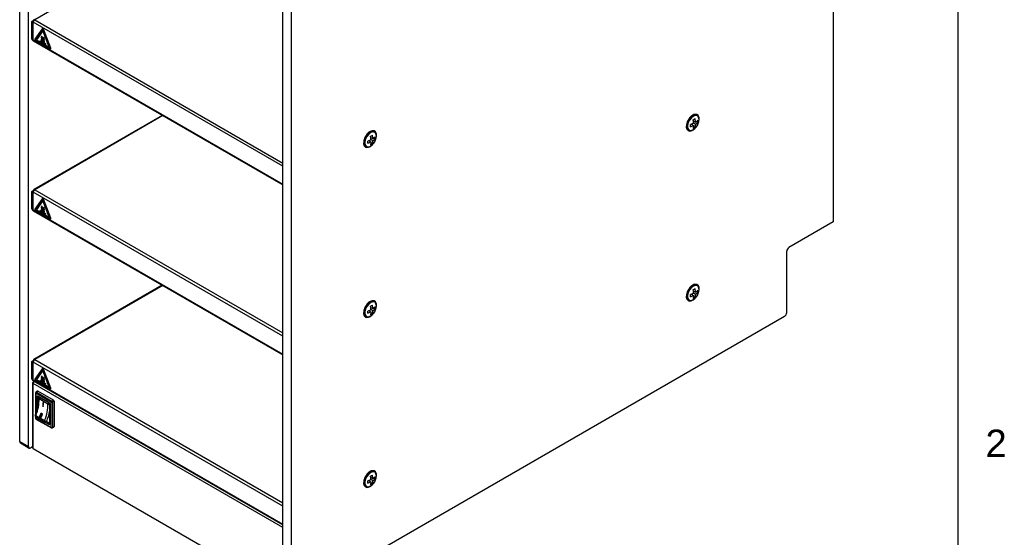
# Model space of a CAD drawing. Header units: millimetres. Extents: x 0 to 418, y 0 to 295.
# Tile 10 of 12: x 290 to 416, y 100 to 166. Entities that reach past the tile are written whole.
import ezdxf

# ---------------------------------------------------------------- set-up
doc = ezdxf.new("R2010")
doc.units = ezdxf.units.MM
for name, color, linetype in [('132.367_TASSENWÄ', 7, 'Continuous'), ('Marges', 7, 'Continuous'), ('Standard', 7, 'Continuous')]:
    doc.layers.add(name, color=color, linetype=linetype)

# ---------------------------------------------------------------- blocks, each defined once
blk = doc.blocks.new('SE3')
at = {"layer": '132.367_TASSENWÄ', "color": 7, "linetype": 'Continuous'}
for p, q in [((394, 209.47), (394, 139.91)), ((289.92, 111.82), (289.92, 189.22)), ((291.05, 111.17), (291.05, 188.57)), ((308.24, 175.24), (291.84, 165.77)), ((323.58, 92.39), (323.58, 169.79)), ((324.71, 91.73), (324.71, 169.14)), ((291.47, 165.55), (291.66, 165.66)), ((291.47, 163.3), (291.47, 165.55)), ((291.47, 165.55), (291.59, 165.49)), ((291.59, 165.49), (291.67, 165.54)), ((291.59, 165.49), (291.67, 165.54)), ((291.59, 165.49), (291.59, 163.2)), ((291.66, 165.45), (291.59, 165.49)), ((291.59, 163.24), (291.59, 165.49)), ((291.66, 165.66), (291.71, 165.63)), ((323.58, 147.02), (291.66, 165.45)), ((291.84, 165.77), (323.58, 147.44)), ((292.81, 164.61), (291.87, 163.27)), ((292.84, 164.57), (291.9, 163.24)), ((292.87, 164.38), (292.05, 163.21)), ((292.87, 164.37), (292.05, 163.21)), ((292.84, 164.63), (292.82, 164.62)), ((292.85, 164.58), (292.85, 164.58)), ((293.69, 162.26), (292.87, 164.38)), ((292.9, 164.53), (292.9, 164.54)), ((293.84, 162.12), (292.9, 164.54)), ((293.84, 162.12), (292.9, 164.53)), ((292.93, 164.54), (292.95, 164.55)), ((293.87, 162.12), (292.93, 164.54)), ((293.89, 162.13), (292.95, 164.55)), ((291.47, 163.3), (291.59, 163.24)), ((291.54, 163.16), (291.6, 163.12)), ((291.59, 163.2), (323.58, 144.73)), ((291.64, 163.08), (323.58, 144.65)), ((291.93, 163.16), (293.81, 162.07)), ((291.93, 163.12), (293.81, 162.03)), ((292.05, 163.21), (292.05, 163.21)), ((292.05, 163.21), (293.69, 162.26)), ((292.05, 163.21), (293.69, 162.26)), ((292.28, 163.13), (292.28, 163.13)), ((292.28, 163.13), (292.28, 163.13)), ((292.54, 163.09), (292.54, 163.09)), ((292.54, 163.09), (293.2, 162.71)), ((292.54, 163.01), (292.54, 163.09)), ((292.54, 163.09), (293.2, 162.71)), ((293.2, 162.62), (292.54, 163.01)), ((292.69, 163.68), (292.69, 163.68)), ((292.69, 163.68), (292.72, 163.63)), ((292.69, 163.68), (292.73, 163.63)), ((292.74, 163.02), (292.71, 163.08)), ((292.72, 163.63), (292.73, 163.63)), ((292.73, 163.36), (292.73, 163.36)), ((292.74, 163.02), (292.74, 163.02)), ((292.85, 163.59), (292.85, 163.59)), ((292.85, 163.59), (292.88, 163.54)), ((292.85, 163.59), (292.88, 163.54)), ((292.89, 162.93), (292.86, 162.99)), ((292.88, 163.54), (292.88, 163.54)), ((292.89, 163.27), (292.89, 163.27)), ((292.89, 162.93), (292.9, 162.93)), ((293, 163.5), (293, 163.5)), ((293, 163.5), (293.04, 163.45)), ((293, 163.5), (293.04, 163.45)), ((293.05, 162.84), (293.02, 162.9)), ((293.04, 163.45), (293.04, 163.45)), ((293.04, 163.18), (293.04, 163.18)), ((293.05, 162.84), (293.05, 162.84)), ((293.2, 162.71), (293.2, 162.71)), ((293.2, 162.71), (293.2, 162.62)), ((293.2, 162.71), (293.2, 162.62)), ((293.2, 162.62), (293.2, 162.62)), ((293.83, 162.07), (293.84, 162.07)), ((293.84, 162.12), (293.84, 162.12)), ((293.86, 162.03), (293.88, 162.04)), ((293.87, 162.12), (293.89, 162.13)), ((308.17, 153.54), (291.71, 144.04)), ((308.24, 153.5), (291.84, 144.03)), ((375.27, 152.5), (375.27, 152.15)), ((376.04, 153.5), (375.74, 153.32)), ((376.13, 152.52), (375.75, 152.35)), ((375.87, 153.4), (375.83, 153.41)), ((376.16, 152.53), (376.13, 152.52)), ((376.14, 152.82), (376.4, 152.67)), ((376.14, 152.74), (376.21, 152.78)), ((376.16, 152.57), (376.16, 152.53)), ((376.4, 152.39), (376.16, 152.53)), ((376.4, 152.71), (376.35, 153.12)), ((376.4, 152.67), (376.4, 152.71)), ((376.43, 152.69), (376.4, 152.67)), ((376.43, 152.41), (376.71, 152.63)), ((376.51, 152.75), (376.71, 152.63)), ((334.75, 151.4), (334.45, 151.22)), ((334.57, 151.29), (334.54, 151.31)), ((375.23, 152.37), (375.27, 152.36)), ((375.89, 152.41), (376.16, 152.26)), ((375.97, 152.36), (375.97, 152.45)), ((376.16, 152.22), (376.11, 151.87)), ((376.13, 152.24), (376.16, 152.26)), ((376.15, 152.12), (376.35, 152.01)), ((376.16, 152.26), (376.16, 152.22)), ((376.4, 152.39), (376.43, 152.41)), ((376.4, 152.36), (376.4, 152.39)), ((333.94, 150.27), (333.97, 150.25)), ((333.97, 150.4), (333.97, 150.05)), ((334.83, 150.41), (334.46, 150.25)), ((334.59, 150.31), (334.86, 150.15)), ((334.68, 150.26), (334.68, 150.35)), ((334.86, 150.12), (334.82, 149.77)), ((334.86, 150.43), (334.83, 150.41)), ((334.83, 150.14), (334.86, 150.15)), ((334.84, 150.72), (335.1, 150.57)), ((334.85, 150.64), (334.92, 150.68)), ((334.85, 150.02), (335.06, 149.9)), ((334.86, 150.47), (334.86, 150.43)), ((335.1, 150.29), (334.86, 150.43)), ((334.86, 150.15), (334.86, 150.12)), ((335.1, 150.61), (335.06, 151.01)), ((335.1, 150.57), (335.1, 150.61)), ((335.13, 150.59), (335.1, 150.57)), ((335.1, 150.29), (335.13, 150.31)), ((335.1, 150.26), (335.1, 150.29)), ((335.13, 150.31), (335.42, 150.53)), ((335.21, 150.65), (335.42, 150.53)), ((291.47, 143.81), (291.66, 143.92)), ((291.47, 141.56), (291.47, 143.81)), ((291.47, 143.81), (291.59, 143.75)), ((291.59, 143.75), (291.67, 143.8)), ((291.59, 143.75), (291.67, 143.8)), ((291.59, 143.75), (291.59, 141.46)), ((291.66, 143.71), (291.59, 143.75)), ((291.59, 141.5), (291.59, 143.75)), ((291.66, 143.92), (291.71, 143.89)), ((323.58, 125.28), (291.66, 143.71)), ((291.84, 144.03), (323.58, 125.7)), ((292.81, 142.87), (291.87, 141.53)), ((292.84, 142.83), (291.9, 141.49)), ((292.87, 142.63), (292.05, 141.47)), ((292.87, 142.63), (292.05, 141.47)), ((292.84, 142.89), (292.82, 142.88)), ((292.85, 142.84), (292.85, 142.83)), ((293.69, 140.52), (292.87, 142.63)), ((292.9, 142.79), (292.9, 142.79)), ((293.84, 140.38), (292.9, 142.79)), ((293.84, 140.38), (292.9, 142.79)), ((292.93, 142.8), (292.95, 142.81)), ((293.87, 140.38), (292.93, 142.8)), ((293.89, 140.39), (292.95, 142.81)), ((291.47, 141.56), (291.59, 141.5)), ((291.54, 141.42), (291.6, 141.38)), ((291.59, 141.46), (323.58, 122.99)), ((291.64, 141.34), (323.58, 122.91)), ((291.93, 141.42), (293.81, 140.33)), ((291.93, 141.38), (293.81, 140.29)), ((292.05, 141.47), (292.05, 141.47)), ((292.05, 141.47), (293.69, 140.52)), ((292.05, 141.47), (293.69, 140.52)), ((292.28, 141.39), (292.28, 141.39)), ((292.28, 141.39), (292.28, 141.39)), ((292.54, 141.35), (292.54, 141.35)), ((292.54, 141.35), (293.2, 140.96)), ((292.54, 141.27), (292.54, 141.35)), ((292.54, 141.35), (293.2, 140.97)), ((293.2, 140.88), (292.54, 141.27)), ((292.69, 141.94), (292.69, 141.94)), ((292.69, 141.94), (292.72, 141.89)), ((292.69, 141.94), (292.73, 141.89)), ((292.74, 141.28), (292.71, 141.34)), ((292.72, 141.89), (292.73, 141.89)), ((292.73, 141.62), (292.73, 141.62)), ((292.74, 141.28), (292.74, 141.28)), ((292.85, 141.85), (292.85, 141.85)), ((292.85, 141.85), (292.88, 141.8)), ((292.85, 141.85), (292.88, 141.8)), ((292.89, 141.19), (292.86, 141.25)), ((292.88, 141.8), (292.88, 141.8)), ((292.89, 141.53), (292.89, 141.53)), ((292.89, 141.19), (292.9, 141.19)), ((293, 141.76), (293, 141.76)), ((293, 141.76), (293.04, 141.71)), ((293, 141.76), (293.04, 141.71)), ((293.05, 141.1), (293.02, 141.16)), ((293.04, 141.71), (293.04, 141.71)), ((293.04, 141.44), (293.04, 141.44)), ((293.05, 141.1), (293.05, 141.1)), ((293.2, 140.96), (293.2, 140.97)), ((293.2, 140.97), (293.2, 140.88)), ((293.2, 140.96), (293.2, 140.88)), ((293.2, 140.88), (293.2, 140.88)), ((293.83, 140.33), (293.84, 140.33)), ((293.84, 140.38), (293.84, 140.38)), ((293.86, 140.29), (293.88, 140.3)), ((293.87, 140.38), (293.89, 140.39)), ((394, 139.91), (388.35, 136.64)), ((388.06, 136.15), (388.06, 128.31)), ((308.17, 131.8), (291.71, 122.3)), ((308.24, 131.76), (291.84, 122.29)), ((376.04, 131.76), (375.74, 131.58)), ((375.87, 131.65), (375.83, 131.67)), ((376.14, 131.08), (376.4, 130.93)), ((376.14, 131), (376.21, 131.04)), ((376.4, 130.97), (376.35, 131.38)), ((375.23, 130.63), (375.27, 130.62)), ((375.27, 130.76), (375.27, 130.41)), ((376.13, 130.77), (375.75, 130.61)), ((375.89, 130.67), (376.16, 130.51)), ((375.97, 130.62), (375.97, 130.71)), ((376.16, 130.48), (376.11, 130.13)), ((376.16, 130.79), (376.13, 130.77)), ((376.13, 130.5), (376.16, 130.51)), ((376.15, 130.38), (376.35, 130.26)), ((376.16, 130.83), (376.16, 130.79)), ((376.4, 130.65), (376.16, 130.79)), ((376.16, 130.51), (376.16, 130.48)), ((376.4, 130.93), (376.4, 130.97)), ((376.43, 130.95), (376.4, 130.93)), ((376.4, 130.65), (376.43, 130.67)), ((376.4, 130.62), (376.4, 130.65)), ((376.43, 130.67), (376.71, 130.89)), ((376.51, 131.01), (376.71, 130.89)), ((333.94, 128.53), (333.97, 128.51)), ((333.97, 128.66), (333.97, 128.31)), ((334.75, 129.66), (334.45, 129.48)), ((334.83, 128.67), (334.46, 128.51)), ((334.57, 129.55), (334.54, 129.57)), ((334.59, 128.57), (334.86, 128.41)), ((334.68, 128.52), (334.68, 128.61)), ((334.86, 128.69), (334.83, 128.67)), ((334.84, 128.98), (335.1, 128.83)), ((334.85, 128.9), (334.92, 128.94)), ((334.86, 128.73), (334.86, 128.69)), ((335.1, 128.55), (334.86, 128.69)), ((335.1, 128.87), (335.06, 129.27)), ((335.1, 128.83), (335.1, 128.87)), ((335.13, 128.85), (335.1, 128.83)), ((335.1, 128.55), (335.13, 128.57)), ((335.1, 128.52), (335.1, 128.55)), ((335.13, 128.57), (335.42, 128.79)), ((335.21, 128.91), (335.42, 128.79)), ((387.78, 127.82), (324.99, 91.57)), ((334.86, 128.38), (334.82, 128.02)), ((334.83, 128.4), (334.86, 128.41)), ((334.85, 128.28), (335.06, 128.16)), ((334.86, 128.41), (334.86, 128.38)), ((291.84, 122.29), (323.58, 103.96)), ((291.47, 122.07), (291.66, 122.18)), ((291.47, 119.82), (291.47, 122.07)), ((291.47, 122.07), (291.59, 122.01)), ((291.59, 122.01), (291.67, 122.06)), ((291.59, 122.01), (291.67, 122.06)), ((291.59, 122.01), (291.59, 119.72)), ((291.66, 121.97), (291.59, 122.01)), ((291.59, 119.75), (291.59, 122.01)), ((291.66, 122.18), (291.71, 122.15)), ((323.58, 103.54), (291.66, 121.97)), ((292.81, 121.13), (291.87, 119.79)), ((292.84, 121.09), (291.9, 119.75)), ((292.84, 121.15), (292.82, 121.14)), ((292.85, 121.09), (292.85, 121.09)), ((292.9, 121.05), (292.9, 121.05)), ((293.84, 118.64), (292.9, 121.05)), ((293.84, 118.64), (292.9, 121.05)), ((292.93, 121.06), (292.95, 121.07)), ((293.87, 118.64), (292.93, 121.06)), ((293.89, 118.65), (292.95, 121.07)), ((291.47, 119.82), (291.59, 119.75)), ((291.59, 119.72), (323.58, 101.25)), ((292.87, 120.89), (292.05, 119.73)), ((292.87, 120.89), (292.05, 119.73)), ((292.05, 119.73), (292.05, 119.73)), ((292.05, 119.73), (293.69, 118.78)), ((292.05, 119.73), (293.69, 118.78)), ((292.69, 120.2), (292.69, 120.2)), ((292.69, 120.2), (292.72, 120.15)), ((292.69, 120.2), (292.73, 120.15)), ((292.72, 120.15), (292.73, 120.15)), ((292.73, 119.88), (292.73, 119.88)), ((292.85, 120.11), (292.85, 120.11)), ((292.85, 120.11), (292.88, 120.06)), ((292.85, 120.11), (292.88, 120.06)), ((293.69, 118.78), (292.87, 120.89)), ((292.88, 120.06), (292.88, 120.06)), ((292.89, 119.79), (292.89, 119.79)), ((293, 120.02), (293, 120.02)), ((293, 120.02), (293.04, 119.97)), ((293, 120.02), (293.04, 119.97)), ((293.04, 119.97), (293.04, 119.97)), ((293.04, 119.7), (293.04, 119.7)), ((291.54, 119.68), (291.6, 119.64)), ((291.57, 119.33), (291.57, 111.03)), ((291.64, 119.6), (291.64, 119.43)), ((291.64, 119.6), (323.58, 101.17)), ((291.69, 119.4), (291.64, 119.43)), ((323.58, 100.8), (291.64, 119.23)), ((291.64, 110.94), (291.64, 119.23)), ((291.78, 119.51), (291.78, 119.52)), ((291.93, 119.68), (293.81, 118.59)), ((291.93, 119.64), (293.81, 118.55)), ((292.28, 119.65), (292.28, 119.65)), ((292.28, 119.65), (292.28, 119.65)), ((292.54, 119.61), (292.54, 119.61)), ((292.54, 119.61), (293.2, 119.22)), ((292.54, 119.53), (292.54, 119.61)), ((292.54, 119.61), (293.2, 119.23)), ((293.2, 119.14), (292.54, 119.53)), ((292.74, 119.54), (292.71, 119.6)), ((292.74, 119.54), (292.74, 119.54)), ((292.89, 119.45), (292.86, 119.51)), ((292.89, 119.45), (292.9, 119.45)), ((293.05, 119.36), (293.02, 119.42)), ((293.05, 119.36), (293.05, 119.36)), ((293.2, 119.22), (293.2, 119.23)), ((293.2, 119.23), (293.2, 119.14)), ((293.2, 119.22), (293.2, 119.14)), ((293.2, 119.14), (293.2, 119.14)), ((293.83, 118.59), (293.84, 118.59)), ((293.84, 118.64), (293.84, 118.64)), ((293.86, 118.55), (293.88, 118.56)), ((293.87, 118.64), (293.89, 118.65)), ((291.95, 118.04), (291.95, 115.28)), ((291.97, 118), (291.97, 115.36)), ((293.95, 116.86), (291.97, 118)), ((292.21, 118.25), (292, 118.13)), ((292.26, 118.25), (292.05, 118.13)), ((292.05, 118.13), (294.03, 116.98)), ((292.16, 115.93), (292.16, 117.52)), ((294.24, 117.11), (292.26, 118.25)), ((292.3, 117.6), (293.63, 116.84)), ((292.34, 117.55), (292.3, 117.52)), ((292.3, 117.52), (292.3, 116.62)), ((292.32, 117.56), (293.65, 116.79)), ((293.53, 116.6), (292.39, 117.26)), ((292.93, 116.32), (292.9, 116.31)), ((292.9, 116.31), (292.93, 116.29)), ((292.95, 116.8), (292.92, 116.82)), ((293.74, 116.63), (293.74, 114.12)), ((293.77, 116.59), (293.77, 114.08)), ((293.95, 113.59), (293.95, 116.86)), ((294.03, 116.98), (294.24, 117.11)), ((294.31, 116.98), (294.1, 116.86)), ((294.1, 116.86), (294.1, 113.59)), ((294.31, 116.98), (294.31, 113.72)), ((291.95, 115), (291.95, 114.78)), ((291.97, 114.97), (291.97, 114.74)), ((291.97, 114.74), (293.95, 113.59)), ((291.98, 115.14), (293.11, 114.49)), ((291.99, 114.96), (293.13, 114.3)), ((292, 114.69), (293.98, 113.55)), ((292.07, 114.9), (293.2, 114.25)), ((293.63, 113.99), (292.3, 114.76)), ((292.58, 114.91), (292.67, 114.93)), ((292.75, 115.41), (292.69, 115.39)), ((293.63, 114.16), (293.7, 114.12)), ((293.67, 114.18), (293.74, 114.22)), ((293.7, 114.12), (293.74, 114.14)), ((293.71, 114.27), (293.74, 114.29)), ((294.08, 113.55), (294.29, 113.67)), ((294.1, 113.59), (294.31, 113.72)), ((289.92, 111.82), (291.05, 111.17)), ((290, 111.64), (291.13, 110.98)), ((291.57, 111.14), (291.33, 111)), ((291.64, 110.94), (323.58, 92.5)), ((334.75, 107.92), (334.45, 107.74)), ((334.57, 107.81), (334.54, 107.83)), ((334.84, 107.24), (335.1, 107.09)), ((334.85, 107.15), (334.92, 107.2)), ((335.1, 107.12), (335.06, 107.53)), ((335.1, 107.09), (335.1, 107.12)), ((335.13, 107.11), (335.1, 107.09)), ((335.21, 107.16), (335.42, 107.05)), ((333.94, 106.79), (333.97, 106.77)), ((333.97, 106.92), (333.97, 106.57)), ((334.83, 106.93), (334.46, 106.77)), ((334.59, 106.83), (334.86, 106.67)), ((334.68, 106.78), (334.68, 106.87)), ((334.86, 106.64), (334.82, 106.28)), ((334.86, 106.95), (334.83, 106.93)), ((334.83, 106.66), (334.86, 106.67)), ((334.85, 106.54), (335.06, 106.42)), ((334.86, 106.99), (334.86, 106.95)), ((335.1, 106.81), (334.86, 106.95)), ((334.86, 106.67), (334.86, 106.64)), ((335.1, 106.81), (335.13, 106.83)), ((335.1, 106.78), (335.1, 106.81)), ((335.13, 106.83), (335.42, 107.05))]:
    blk.add_line(p, q, dxfattribs=at)
for centre, radius, start, end in [((375.19, 154.85), 2.08, 296.1784, 303.8216), ((374.41, 152.57), 1.75, 359.8884, 13.3678), ((375.88, 153.7), 1.15, 298.6984, 316.5894), ((374.63, 152.77), 2.08, 356.1784, 3.8216), ((373.67, 152.21), 2.08, 356.1772, 3.8228), ((375.25, 153.75), 1.75, 286.6322, 300.1116), ((375.19, 153.73), 2.08, 296.1772, 303.8228), ((375.25, 152.33), 1.15, 343.4106, 1.3016), ((332.38, 150.11), 2.08, 356.1772, 3.8228), ((333.95, 151.65), 1.75, 286.6322, 300.1116), ((333.9, 152.74), 2.08, 296.1784, 303.8216), ((333.11, 150.47), 1.75, 359.8884, 13.3678), ((333.96, 150.23), 1.15, 343.4106, 1.3016), ((334.58, 151.6), 1.15, 298.6984, 316.5894), ((333.34, 150.67), 2.08, 356.1784, 3.8216), ((333.9, 151.63), 2.08, 296.1772, 303.8228), ((375.19, 133.11), 2.08, 296.1784, 303.8216), ((374.41, 130.83), 1.75, 359.8884, 13.3678), ((375.88, 131.96), 1.15, 298.6984, 316.5894), ((374.63, 131.03), 2.08, 356.1784, 3.8216), ((373.67, 130.47), 2.08, 356.1772, 3.8228), ((375.25, 132.01), 1.75, 286.6322, 300.1116), ((375.19, 131.99), 2.08, 296.1772, 303.8228), ((375.25, 130.59), 1.15, 343.4106, 1.3016), ((333.9, 131), 2.08, 296.1784, 303.8216), ((333.11, 128.73), 1.75, 359.8884, 13.3678), ((333.96, 128.49), 1.15, 343.4106, 1.3016), ((334.58, 129.85), 1.15, 298.6984, 316.5894), ((333.34, 128.93), 2.08, 356.1784, 3.8216), ((332.38, 128.37), 2.08, 356.1772, 3.8228), ((333.95, 129.91), 1.75, 286.6322, 300.1116), ((333.9, 129.89), 2.08, 296.1772, 303.8228), ((287.13, 117.24), 5.2, 336.8411, 1.0329), ((292.05, 118.04), 0.1, 120, 180), ((292.54, 117.35), 0.2, 127.8584, 182.7316), ((293.53, 116.61), 0.213, 4.5978, 55.4022), ((292.1, 115.12), 0.2, 157.9057, 231.1085), ((292.05, 114.78), 0.1, 180, 240), ((293.57, 114.35), 0.2, 267.577, 300), ((294.03, 113.64), 0.1, 240, 300), ((333.9, 109.26), 2.08, 296.1784, 303.8216), ((333.11, 106.99), 1.75, 359.8884, 13.3678), ((334.58, 108.11), 1.15, 298.6984, 316.5894), ((333.34, 107.19), 2.08, 356.1784, 3.8216), ((332.38, 106.63), 2.08, 356.1772, 3.8228), ((333.95, 108.17), 1.75, 286.6322, 300.1116), ((333.9, 108.15), 2.08, 296.1772, 303.8228), ((333.96, 106.75), 1.15, 343.4106, 1.3016)]:
    blk.add_arc(centre, radius, start, end, dxfattribs=at)
for centre, major_axis, ratio, start_param, end_param in [((291.84, 165.55), (0.13, -0.225), 0.57735, 2.356194, 3.926991), ((291.84, 165.55), (-0.13, -0.225), 0.57735, 3.926991, 5.497787), ((292.87, 164.53), (0.05, -0.0866), 0.57735, 1.308997, 3.403392), ((292.89, 164.54), (0.05, -0.0866), 0.57735, 1.308997, 3.141593), ((292.87, 164.53), (0.025, -0.0433), 0.57735, 1.308997, 3.403392), ((292.87, 164.53), (0.025, -0.0433), 0.57735, 1.308997, 3.141593), ((291.69, 163.42), (0.15, 0.26), 0.57735, 2.356195, 3.141593), ((291.8, 163.36), (0.15, 0.26), 0.57735, -3.926991, -3.875345), ((291.77, 163.31), (0.13, 0.225), 0.57735, 2.356195, 3.141593), ((291.93, 163.2), (-0.05, 0.0866), 0.57735, 0.261799, 2.356194), ((291.93, 163.2), (-0.025, 0.0433), 0.57735, 0.261799, 2.356194), ((292.28, 163.13), (-0.0005, 0.000866), 0.57735, 3.141587, 6.283182), ((292.99, 163.35), (-0.233, 0.404), 0.57735, 0.349927, 1.269198), ((293.04, 163.33), (-0.233, 0.404), 0.57735, 0.465954, 1.167259), ((293.04, 163.33), (-0.233, 0.404), 0.57735, 0.465954, 1.167259), ((292.47, 163.34), (0.183, -0.317), 0.57735, 0.364015, 1.269198), ((292.44, 163.35), (0.233, -0.404), 0.57735, 0.349927, 1.269198), ((292.44, 163.35), (0.233, -0.404), 0.57735, 0.349927, 1.269198), ((293.15, 163.26), (-0.233, 0.404), 0.57735, 0.349927, 1.269198), ((292.55, 163.29), (0.233, -0.404), 0.57735, 0.465939, 1.167244), ((293.19, 163.24), (-0.233, 0.404), 0.57735, 0.465954, 1.167259), ((293.19, 163.24), (-0.233, 0.404), 0.57735, 0.465954, 1.167259), ((292.6, 163.26), (0.233, -0.404), 0.57735, 0.349915, 1.269186), ((292.6, 163.26), (0.233, -0.404), 0.57735, 0.349915, 1.269186), ((293.3, 163.17), (-0.233, 0.404), 0.57735, 0.349927, 1.269198), ((293.35, 163.15), (-0.233, 0.404), 0.57735, 0.465954, 1.167259), ((293.35, 163.15), (-0.233, 0.404), 0.57735, 0.465954, 1.167259), ((292.7, 163.2), (0.233, -0.404), 0.57735, 0.465939, 1.167244), ((292.75, 163.17), (0.233, -0.404), 0.57735, 0.349915, 1.269186), ((292.75, 163.17), (0.233, -0.404), 0.57735, 0.349915, 1.269186), ((293.81, 162.11), (-0.05, 0.0866), 0.57735, 2.356194, 4.45059), ((293.81, 162.11), (-0.025, 0.0433), 0.57735, 2.356194, 4.45059), ((293.81, 162.11), (-0.025, 0.0433), 0.57735, 3.141593, 4.45059), ((293.83, 162.12), (-0.05, 0.0866), 0.57735, 3.141593, 4.45059), ((376.04, 152.6), (-0.59, -1.02), 0.57735, 2.235668, 6.283185), ((376.04, 152.6), (0.55, 0.953), 0.57735, 0, 3.152193), ((376.11, 152.56), (0.523, 0.906), 0.57735, 0, 4.442397), ((375.7, 152.8), (0.35, 0.606), 0.57735, 0.302632, 0.483262), ((376.28, 152.46), (0.136, 0.236), 0.57735, 1.459198, 1.682395), ((376.28, 152.46), (-0.136, -0.236), 0.57735, 3.029994, 3.253191), ((376.11, 152.56), (0.523, 0.906), 0.57735, 4.442397, 5.497787), ((376.04, 152.6), (0.55, 0.953), 0.57735, 6.26267, 6.283185), ((376.11, 152.56), (0.523, 0.906), 0.57735, 5.497787, 6.283185), ((334.75, 150.5), (-0.59, -1.02), 0.57735, 2.235668, 6.283185), ((334.75, 150.5), (0.55, 0.953), 0.57735, 0, 3.152193), ((334.82, 150.46), (0.523, 0.906), 0.57735, 0, 4.442397), ((334.41, 150.69), (0.35, 0.606), 0.57735, 0.302632, 0.483262), ((334.75, 150.5), (0.55, 0.953), 0.57735, 6.26267, 6.283185), ((334.82, 150.46), (0.523, 0.906), 0.57735, 5.497787, 6.283185), ((375.7, 152.8), (0.35, 0.606), 0.57735, -3.624855, -3.444225), ((376.04, 152.6), (-0.59, -1.02), 0.57735, 0, 1.12406), ((376.28, 152.46), (0.136, 0.236), 0.57735, 3.029994, 3.253191), ((376.28, 152.46), (-0.136, -0.236), 0.57735, 1.459198, 1.682395), ((334.41, 150.69), (0.35, 0.606), 0.57735, -3.624855, -3.444225), ((334.98, 150.36), (0.136, 0.236), 0.57735, 1.459198, 1.682395), ((334.98, 150.36), (0.136, 0.236), 0.57735, 3.029994, 3.253191), ((334.98, 150.36), (-0.136, -0.236), 0.57735, 3.029994, 3.253191), ((334.98, 150.36), (-0.136, -0.236), 0.57735, 1.459198, 1.682395), ((334.82, 150.46), (0.523, 0.906), 0.57735, 4.442397, 5.497787), ((334.75, 150.5), (-0.59, -1.02), 0.57735, 0, 1.12406), ((291.84, 143.81), (0.13, -0.225), 0.57735, 2.356194, 3.926991), ((291.84, 143.81), (-0.13, -0.225), 0.57735, 3.926991, 5.497787), ((292.87, 142.79), (0.05, -0.0866), 0.57735, 1.308997, 3.403392), ((292.89, 142.8), (0.05, -0.0866), 0.57735, 1.308997, 3.141593), ((292.87, 142.79), (0.025, -0.0433), 0.57735, 1.308997, 3.403392), ((292.87, 142.79), (0.025, -0.0433), 0.57735, 1.308997, 3.141593), ((291.69, 141.68), (0.15, 0.26), 0.57735, 2.356195, 3.141593), ((291.8, 141.62), (0.15, 0.26), 0.57735, -3.926991, -3.875345), ((291.77, 141.57), (0.13, 0.225), 0.57735, 2.356195, 3.141593), ((291.93, 141.46), (-0.05, 0.0866), 0.57735, 0.261799, 2.356194), ((291.93, 141.46), (-0.025, 0.0433), 0.57735, 0.261799, 2.356194), ((292.28, 141.39), (-0.0005, 0.000866), 0.57735, 3.141585, 6.283185), ((292.99, 141.61), (-0.233, 0.404), 0.57735, 0.349927, 1.269198), ((293.04, 141.59), (-0.233, 0.404), 0.57735, 0.465954, 1.167259), ((293.04, 141.59), (-0.233, 0.404), 0.57735, 0.465954, 1.167259), ((292.47, 141.59), (0.183, -0.317), 0.57735, 0.364015, 1.269198), ((292.44, 141.61), (0.233, -0.404), 0.57735, 0.349927, 1.269198), ((292.44, 141.61), (0.233, -0.404), 0.57735, 0.349927, 1.269198), ((293.15, 141.52), (-0.233, 0.404), 0.57735, 0.349927, 1.269198), ((292.55, 141.55), (0.233, -0.404), 0.57735, 0.465939, 1.167244), ((293.19, 141.5), (-0.233, 0.404), 0.57735, 0.465954, 1.167259), ((293.19, 141.5), (-0.233, 0.404), 0.57735, 0.465954, 1.167259), ((292.6, 141.52), (0.233, -0.404), 0.57735, 0.349915, 1.269186), ((292.6, 141.52), (0.233, -0.404), 0.57735, 0.349915, 1.269186), ((293.3, 141.43), (-0.233, 0.404), 0.57735, 0.349927, 1.269198), ((293.35, 141.41), (-0.233, 0.404), 0.57735, 0.465954, 1.167259), ((293.35, 141.41), (-0.233, 0.404), 0.57735, 0.465954, 1.167259), ((292.7, 141.46), (0.233, -0.404), 0.57735, 0.465939, 1.167244), ((292.75, 141.43), (0.233, -0.404), 0.57735, 0.349915, 1.269186), ((292.75, 141.43), (0.233, -0.404), 0.57735, 0.349915, 1.269186), ((293.81, 140.37), (-0.05, 0.0866), 0.57735, 2.356194, 4.45059), ((293.81, 140.37), (-0.025, 0.0433), 0.57735, 2.356194, 4.45059), ((293.81, 140.37), (-0.025, 0.0433), 0.57735, 3.141593, 4.45059), ((293.83, 140.38), (-0.05, 0.0866), 0.57735, 3.141593, 4.45059), ((388.35, 136.31), (-0.2, -0.346), 0.57735, 3.926991, 5.497787), ((376.04, 130.86), (-0.59, -1.02), 0.57735, 2.235668, 6.283185), ((376.04, 130.86), (0.55, 0.953), 0.57735, 0, 3.152193), ((376.11, 130.82), (0.523, 0.906), 0.57735, 0, 4.442397), ((375.7, 131.06), (0.35, 0.606), 0.57735, 0.302632, 0.483262), ((376.11, 130.82), (0.523, 0.906), 0.57735, 4.442397, 5.497787), ((376.04, 130.86), (0.55, 0.953), 0.57735, 6.26267, 6.283185), ((376.11, 130.82), (0.523, 0.906), 0.57735, 5.497787, 6.283185), ((334.75, 128.76), (-0.59, -1.02), 0.57735, 2.235668, 6.283185), ((334.75, 128.76), (0.55, 0.953), 0.57735, 0, 3.152193), ((334.82, 128.72), (0.523, 0.906), 0.57735, 0, 4.442397), ((375.7, 131.06), (0.35, 0.606), 0.57735, -3.624855, -3.444225), ((376.04, 130.86), (-0.59, -1.02), 0.57735, 0, 1.12406), ((376.28, 130.72), (0.136, 0.236), 0.57735, 1.459198, 1.682395), ((376.28, 130.72), (0.136, 0.236), 0.57735, 3.029994, 3.253191), ((376.28, 130.72), (-0.136, -0.236), 0.57735, 3.029994, 3.253191), ((376.28, 130.72), (-0.136, -0.236), 0.57735, 1.459198, 1.682395), ((334.41, 128.95), (0.35, 0.606), 0.57735, 0.302632, 0.483262), ((334.98, 128.62), (0.136, 0.236), 0.57735, 1.459198, 1.682395), ((334.98, 128.62), (-0.136, -0.236), 0.57735, 3.029994, 3.253191), ((334.98, 128.62), (-0.136, -0.236), 0.57735, 1.459198, 1.682395), ((334.82, 128.72), (0.523, 0.906), 0.57735, 4.442397, 5.497787), ((334.75, 128.76), (0.55, 0.953), 0.57735, 6.26267, 6.283185), ((334.82, 128.72), (0.523, 0.906), 0.57735, 5.497787, 6.283185), ((334.41, 128.95), (0.35, 0.606), 0.57735, -3.624855, -3.444225), ((334.75, 128.76), (-0.59, -1.02), 0.57735, 0, 1.12406), ((334.98, 128.62), (0.136, 0.236), 0.57735, 3.029994, 3.253191), ((387.78, 128.15), (-0.2, -0.346), 0.57735, 0.785398, 2.356195), ((291.84, 122.07), (0.13, -0.225), 0.57735, 2.356194, 3.926991), ((291.84, 122.07), (-0.13, -0.225), 0.57735, 3.926991, 5.497787), ((292.87, 121.05), (0.05, -0.0866), 0.57735, 1.308997, 3.403392), ((292.89, 121.06), (0.05, -0.0866), 0.57735, 1.308997, 3.141593), ((292.87, 121.05), (0.025, -0.0433), 0.57735, 1.308997, 3.403392), ((292.87, 121.05), (0.025, -0.0433), 0.57735, 1.308997, 3.141593), ((291.69, 119.94), (0.15, 0.26), 0.57735, 2.356195, 3.141593), ((291.8, 119.88), (0.15, 0.26), 0.57735, -3.926991, -3.875345), ((291.77, 119.83), (0.13, 0.225), 0.57735, 2.356195, 3.141593), ((291.93, 119.72), (-0.05, 0.0866), 0.57735, 0.261799, 2.356194), ((291.93, 119.72), (-0.025, 0.0433), 0.57735, 0.261799, 2.356194), ((292.99, 119.87), (-0.233, 0.404), 0.57735, 0.349927, 1.269198), ((293.04, 119.85), (-0.233, 0.404), 0.57735, 0.465954, 1.167259), ((293.04, 119.85), (-0.233, 0.404), 0.57735, 0.465954, 1.167259), ((292.47, 119.85), (0.183, -0.317), 0.57735, 0.364015, 1.269198), ((292.44, 119.87), (0.233, -0.404), 0.57735, 0.349927, 1.269198), ((292.44, 119.87), (0.233, -0.404), 0.57735, 0.349927, 1.269198), ((293.15, 119.78), (-0.233, 0.404), 0.57735, 0.349927, 1.269198), ((292.55, 119.81), (0.233, -0.404), 0.57735, 0.465939, 1.167244), ((293.19, 119.76), (-0.233, 0.404), 0.57735, 0.465954, 1.167259), ((293.19, 119.76), (-0.233, 0.404), 0.57735, 0.465954, 1.167259), ((292.6, 119.78), (0.233, -0.404), 0.57735, 0.349915, 1.269186), ((292.6, 119.78), (0.233, -0.404), 0.57735, 0.349915, 1.269186), ((293.3, 119.69), (-0.233, 0.404), 0.57735, 0.349927, 1.269198), ((293.35, 119.67), (-0.233, 0.404), 0.57735, 0.465954, 1.167259), ((293.35, 119.67), (-0.233, 0.404), 0.57735, 0.465954, 1.167259), ((292.75, 119.69), (0.233, -0.404), 0.57735, 0.349915, 1.269186), ((292.75, 119.69), (0.233, -0.404), 0.57735, 0.349915, 1.269186), ((291.81, 119.33), (0.24, 0), 0.57735, 2.356195, 3.926991), ((291.81, 119.33), (-0.12, -0.208), 0.57735, 4.036606, 5.497787), ((292.28, 119.65), (-0.0005, 0.000866), 0.57735, 3.141587, 6.283182), ((292.7, 119.72), (0.233, -0.404), 0.57735, 0.465939, 1.167244), ((293.81, 118.63), (-0.05, 0.0866), 0.57735, 2.356194, 4.45059), ((293.81, 118.63), (-0.025, 0.0433), 0.57735, 2.356194, 4.45059), ((293.81, 118.63), (-0.025, 0.0433), 0.57735, 3.141593, 4.45059), ((293.83, 118.64), (-0.05, 0.0866), 0.57735, 3.141593, 4.45059), ((292.05, 118.04), (0.1, 0), 0.57735, 3.141593, 3.926991), ((292.05, 118.04), (0.05, 0.0866), 0.57735, 0.785398, 2.356195), ((289.57, 115.45), (2, 3.46), 0.57735, 4.948424, 5.551352), ((292.05, 118.04), (0.05, -0.0866), 0.57735, 2.356194, 3.141593), ((292.3, 117.44), (0.1, -0.173), 0.57735, 2.356194, 3.926991), ((292.23, 117.56), (-0.1, 0), 0.57735, 0.785398, 2.356195), ((292.26, 118.17), (0.05, -0.0866), 0.57735, 2.356194, 3.141593), ((292.37, 117.64), (0.05, 0.0866), 0.57735, 2.356195, 3.141593), ((292.37, 117.48), (0.05, -0.0866), 0.57735, 3.297509, 3.926991), ((292.54, 117.35), (0.2, 0.01), 0.607433, 3.140567, 3.898735), ((292.54, 117.35), (0.1, 0.173), 0.57735, 1.184353, 2.409759), ((290.1, 115.15), (2, 3.46), 0.57735, -0.924909, -0.774303), ((290.13, 115.13), (2, 3.46), 0.57735, -0.924909, -0.774303), ((290.7, 114.8), (2, 3.46), 0.57735, 4.948424, 5.551352), ((293.67, 116.69), (-0.1, -0.173), 0.57735, 4.325946, 5.551352), ((293.67, 116.69), (0.2, 0.01), 0.607433, 3.898735, 5.070151), ((293.63, 116.67), (0.1, -0.173), 0.57735, 0.785398, 2.356194), ((293.7, 116.88), (0.05, 0.0866), 0.57735, 2.356195, 3.133528), ((293.84, 116.63), (0.1, 0), 0.57735, 3.149658, 3.926991), ((294.03, 116.9), (0.05, 0.0866), 0.57735, 0.785398, 2.356195), ((294.03, 116.9), (0.1, 0), 0.57735, 3.926991, 5.497787), ((294.03, 116.9), (0.05, -0.0866), 0.57735, 0.785398, 2.356194), ((294.24, 117.02), (-0.05, 0.0866), 0.57735, 3.926991, 5.497787), ((292.1, 115.12), (0.185, -0.075), 0.190937, 3.14906, 4.083593), ((292.1, 115.12), (-0.1, -0.173), 0.57735, 4.948424, 6.193107), ((292.05, 114.78), (0.1, 0), 0.57735, 3.141593, 3.926991), ((292.05, 114.78), (0.05, 0.0866), 0.57735, 2.356195, 3.141593), ((292.1, 115.12), (0.126, 0.156), 0.813186, 3.141593, 3.268131), ((292.96, 116.45), (0.89, 1.55), 0.57735, 3.051514, 3.141593), ((292.3, 114.93), (-0.1, 0.173), 0.57735, 2.035798, 2.356194), ((292.37, 114.8), (-0.05, -0.0866), 0.57735, -0.882609, -0.785398), ((290.84, 114.72), (2.1, 3.64), 0.57735, 4.948424, 5.27977), ((293.23, 114.47), (-0.1, -0.173), 0.57735, 4.948424, 6.193107), ((293.23, 114.47), (0.185, -0.075), 0.190937, 4.083593, 5.65439), ((293.23, 114.47), (0.126, 0.156), 0.813186, 3.268131, 4.838927), ((294.1, 115.8), (0.89, 1.55), 0.57735, 3.051514, 3.434458), ((294.24, 115.72), (0.79, 1.38), 0.57735, 3.051514, 3.434458), ((293.57, 114.35), (0.008, 0.2), 0.781731, 2.75397, 3.141593), ((293.57, 114.35), (0.008, 0.2), 0.781731, 3.141593, 4.324766), ((293.7, 114.04), (-0.05, -0.0866), 0.57735, 3.926991, 5.497787), ((293.63, 114.16), (-0.1, 0.173), 0.57735, 2.356194, 3.926991), ((293.57, 114.35), (-0.1, 0.173), 0.57735, 3.141593, 3.926991), ((293.7, 114.2), (-0.05, 0.0866), 0.57735, 2.356194, 2.983517), ((293.84, 114.12), (0.1, 0), 0.57735, 3.141593, 3.926991), ((294.03, 113.64), (0.05, 0.0866), 0.57735, 2.356195, 3.141593), ((294.03, 113.64), (0.1, 0), 0.57735, 3.926991, 5.497787), ((294.03, 113.64), (-0.05, 0.0866), 0.57735, 3.141593, 3.926991), ((294.24, 113.76), (-0.05, 0.0866), 0.57735, 3.141593, 3.926991), ((290.2, 111.98), (0.2, 0.346), 0.57735, 2.356195, 3.141593), ((291.33, 111.33), (0.2, 0.346), 0.57735, 2.356195, 3.926991), ((291.81, 111.03), (0.24, 0), 0.57735, 3.141593, 3.926991), ((334.75, 107.02), (-0.59, -1.02), 0.57735, 2.235668, 6.283185), ((334.75, 107.02), (0.55, 0.953), 0.57735, 0, 3.152193), ((334.82, 106.98), (0.523, 0.906), 0.57735, 0, 4.442397), ((334.41, 107.21), (0.35, 0.606), 0.57735, 0.302632, 0.483262), ((334.98, 106.88), (-0.136, -0.236), 0.57735, 3.029994, 3.253191), ((334.82, 106.98), (0.523, 0.906), 0.57735, 4.442397, 5.497787), ((334.75, 107.02), (0.55, 0.953), 0.57735, 6.26267, 6.283185), ((334.82, 106.98), (0.523, 0.906), 0.57735, 5.497787, 6.283185), ((334.41, 107.21), (0.35, 0.606), 0.57735, -3.624855, -3.444225), ((334.75, 107.02), (-0.59, -1.02), 0.57735, 0, 1.12406), ((334.98, 106.88), (0.136, 0.236), 0.57735, 1.459198, 1.682395), ((334.98, 106.88), (0.136, 0.236), 0.57735, 3.029994, 3.253191), ((334.98, 106.88), (-0.136, -0.236), 0.57735, 1.459198, 1.682395)]:
    blk.add_ellipse(centre, major_axis=major_axis, ratio=ratio, start_param=start_param, end_param=end_param, dxfattribs=at)
for centre in [(292.28, 163.13), (292.28, 141.39), (292.28, 119.65)]:
    blk.add_ellipse(centre, major_axis=(0.0005, -0.000866), ratio=0.57735, dxfattribs=at)
for points, knots in [([(376.86, 153), (376.85, 153.05), (376.85, 153.16), (376.8, 153.34), (376.7, 153.48), (376.63, 153.52), (376.6, 153.54)], [0, 0, 0, 0, 0.184636, 0.536287, 0.842258, 1, 1, 1, 1]), ([(335.56, 150.9), (335.56, 150.95), (335.55, 151.06), (335.5, 151.24), (335.41, 151.38), (335.34, 151.42), (335.31, 151.43)], [0, 0, 0, 0, 0.184636, 0.536287, 0.842258, 1, 1, 1, 1]), ([(375.51, 151.65), (375.53, 151.64), (375.59, 151.59), (375.75, 151.58), (375.95, 151.61), (376.15, 151.72), (376.34, 151.86), (376.43, 151.97), (376.47, 152.03)], [0, 0, 0, 0, 0.072807, 0.262044, 0.452882, 0.653498, 0.860358, 1, 1, 1, 1]), ([(334.21, 149.55), (334.23, 149.54), (334.3, 149.49), (334.45, 149.48), (334.65, 149.51), (334.86, 149.61), (335.04, 149.76), (335.14, 149.87), (335.18, 149.93)], [0, 0, 0, 0, 0.072807, 0.262044, 0.452882, 0.653498, 0.860358, 1, 1, 1, 1]), ([(376.86, 131.26), (376.85, 131.31), (376.85, 131.42), (376.8, 131.6), (376.7, 131.74), (376.63, 131.78), (376.6, 131.8)], [0, 0, 0, 0, 0.184636, 0.536287, 0.842258, 1, 1, 1, 1]), ([(375.51, 129.91), (375.53, 129.9), (375.59, 129.85), (375.75, 129.84), (375.95, 129.87), (376.15, 129.97), (376.34, 130.12), (376.43, 130.23), (376.47, 130.29)], [0, 0, 0, 0, 0.072807, 0.262044, 0.452882, 0.653498, 0.860358, 1, 1, 1, 1]), ([(335.56, 129.16), (335.56, 129.21), (335.55, 129.32), (335.5, 129.5), (335.41, 129.64), (335.34, 129.68), (335.31, 129.69)], [0, 0, 0, 0, 0.184636, 0.536287, 0.842258, 1, 1, 1, 1]), ([(334.21, 127.81), (334.23, 127.79), (334.3, 127.75), (334.45, 127.73), (334.65, 127.77), (334.86, 127.87), (335.04, 128.02), (335.14, 128.13), (335.18, 128.19)], [0, 0, 0, 0, 0.072807, 0.262044, 0.452882, 0.653498, 0.860358, 1, 1, 1, 1]), ([(292.31, 117.56), (292.31, 117.56), (292.31, 117.56), (292.32, 117.56), (292.32, 117.56)], [0.5463688, 0.5463688, 0.5463688, 0.5463688, 0.7907895, 1, 1, 1, 1]), ([(292.74, 115.09), (292.76, 115.15), (292.78, 115.21), (292.78, 115.3), (292.78, 115.33), (292.77, 115.39), (292.75, 115.42), (292.71, 115.44), (292.68, 115.44), (292.64, 115.41), (292.63, 115.39), (292.58, 115.31), (292.56, 115.26), (292.52, 115.15), (292.5, 115.09), (292.49, 115), (292.49, 114.97), (292.5, 114.91), (292.52, 114.88), (292.56, 114.86), (292.59, 114.86), (292.63, 114.89), (292.65, 114.91), (292.7, 114.98), (292.72, 115.04), (292.74, 115.09)], [0, 0, 0, 0, 0.125, 0.125, 0.1875, 0.1875, 0.25, 0.25, 0.3125, 0.3125, 0.375, 0.375, 0.5, 0.5, 0.625, 0.625, 0.6875, 0.6875, 0.75, 0.75, 0.8125, 0.8125, 0.875, 0.875, 1, 1, 1, 1]), ([(292.71, 115.11), (292.7, 115.06), (292.68, 115.02), (292.64, 114.96), (292.63, 114.94), (292.6, 114.91), (292.57, 114.9), (292.54, 114.92), (292.53, 114.95), (292.53, 115), (292.53, 115.02), (292.54, 115.1), (292.56, 115.14), (292.59, 115.23), (292.61, 115.28), (292.64, 115.34), (292.65, 115.36), (292.68, 115.39), (292.7, 115.4), (292.74, 115.38), (292.75, 115.35), (292.75, 115.3), (292.75, 115.28), (292.74, 115.2), (292.73, 115.16), (292.71, 115.11)], [0, 0, 0, 0, 0.125, 0.125, 0.1875, 0.1875, 0.25, 0.25, 0.3125, 0.3125, 0.375, 0.375, 0.5, 0.5, 0.625, 0.625, 0.6875, 0.6875, 0.75, 0.75, 0.8125, 0.8125, 0.875, 0.875, 1, 1, 1, 1]), ([(293.74, 114.12), (293.74, 114.11), (293.74, 114.1), (293.74, 114.1), (293.74, 114.1)], [0, 0, 0, 0, 0.2662595, 0.4511943, 0.4511943, 0.4511943, 0.4511943]), ([(335.56, 107.42), (335.56, 107.46), (335.55, 107.58), (335.5, 107.76), (335.41, 107.9), (335.34, 107.94), (335.31, 107.95)], [0, 0, 0, 0, 0.184636, 0.536287, 0.842258, 1, 1, 1, 1]), ([(334.21, 106.07), (334.23, 106.05), (334.3, 106.01), (334.45, 105.99), (334.65, 106.03), (334.86, 106.13), (335.04, 106.28), (335.14, 106.39), (335.18, 106.45)], [0, 0, 0, 0, 0.072807, 0.262044, 0.452882, 0.653498, 0.860358, 1, 1, 1, 1])]:
    blk.add_open_spline(points, degree=3, knots=knots, dxfattribs=at)
blk = doc.blocks.new('SE5')
at = {"layer": 'Marges', "insert": (413.5, 113.34), "char_height": 3.5, "width": 3.7133, "attachment_point": 1}
blk.add_mtext('{\\fArial|b0||i0||c0|p34;\\C7;\\H3.5;\\W1.;2}', dxfattribs=at)
blk = doc.blocks.new('SE4')
at = {"layer": 'Marges'}
blk.add_blockref('SE5', (0, 0), dxfattribs=at)

msp = doc.modelspace()

# ---------------------------------------------------------------- linework, layer by layer
at = {"layer": 'Marges', "color": 7, "linetype": 'Continuous'}
msp.add_line((410, 10), (410, 287), dxfattribs=at)

# ---------------------------------------------------------------- block references
msp.add_blockref('SE4', (0, 0))
at = {"layer": 'Standard'}
msp.add_blockref('SE3', (0, 0), dxfattribs=at)

doc.saveas('drawing.dxf')
